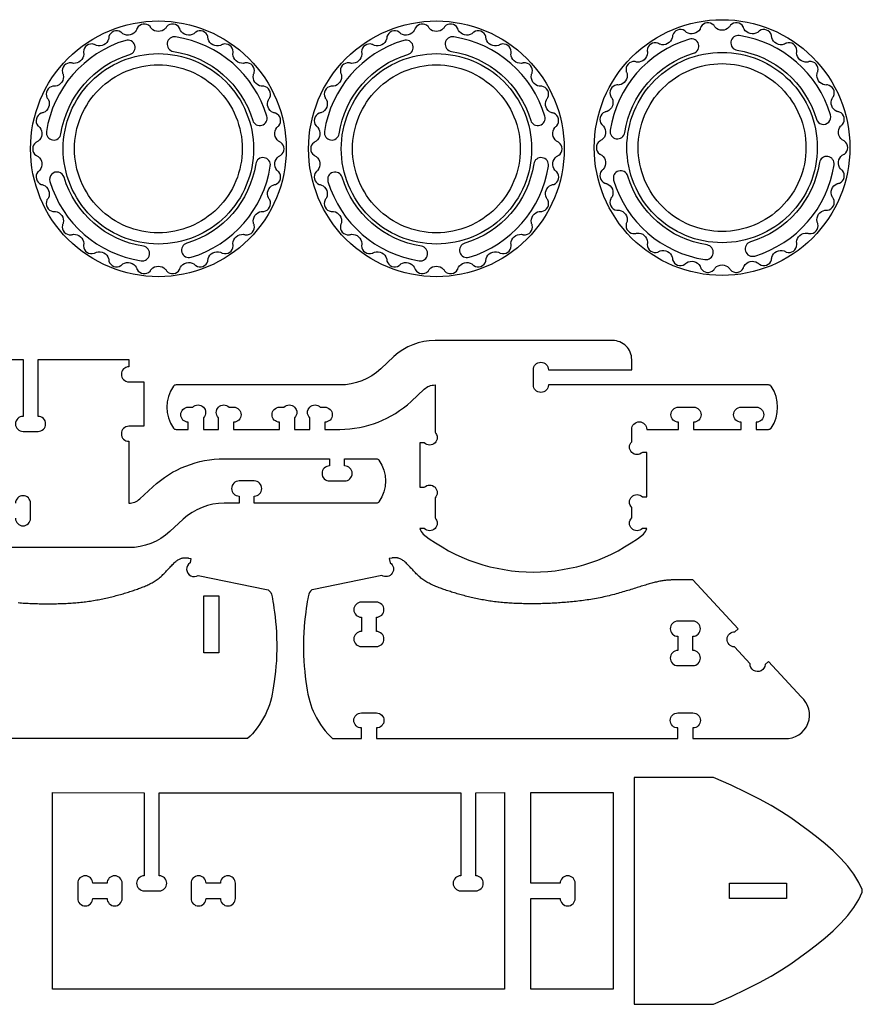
# Model space of a CAD drawing. Extents: x 824.8 to 835.8, y 6.9 to 14.4.
# Tile 2 of 10: x 827 to 830.5, y 6.9 to 10.9. Entities that reach past the tile are written whole.
import ezdxf

# ---------------------------------------------------------------- set-up
doc = ezdxf.new("R2010")
doc.units = 0
for name, color, linetype in [('EXTERNAL_CUT', 1, 'CONTINUOUS'), ('INTERNAL_CUT', 5, 'CONTINUOUS'), ('POCKET_CUT_1_1MM', 3, 'CONTINUOUS')]:
    doc.layers.add(name, color=color, linetype=linetype)

msp = doc.modelspace()

# ---------------------------------------------------------------- linework, layer by layer
at = {"layer": 'EXTERNAL_CUT', "flags": 128}
for points in [[(830.08, 9.9572, -0.203461), (830.0997, 9.9813, -0.203461), (830.1307, 9.9838, -0.0722), (830.1358, 9.9813, 0.068231), (830.1399, 9.9792, 0.239296), (830.1696, 9.9832, 0.239296), (830.1838, 10.0096, 0.068231), (830.1833, 10.0141, -0.0722), (830.1828, 10.0197, -0.203461), (830.1961, 10.0478, -0.203461), (830.2256, 10.0577, -0.0722), (830.2312, 10.0565, 0.068231), (830.2356, 10.0554, 0.239296), (830.2634, 10.0664, 0.239296), (830.271, 10.0954, 0.068231), (830.2695, 10.0997, -0.0722), (830.2675, 10.105, -0.203461), (830.2738, 10.1355, -0.203461), (830.3001, 10.1521, -0.0722), (830.3058, 10.1523, 0.068231), (830.3103, 10.1523, 0.239296), (830.3347, 10.1697, 0.239296), (830.3351, 10.1996, 0.068231), (830.3326, 10.2034, -0.0722), (830.3294, 10.2081, -0.203461), (830.3282, 10.2392, -0.203461), (830.3497, 10.2617, -0.0722), (830.3553, 10.2631, 0.068231), (830.3596, 10.2643, 0.239296), (830.3792, 10.287, 0.239296), (830.3724, 10.3161, 0.068231), (830.3691, 10.3192, -0.0722), (830.3649, 10.323, -0.203461), (830.3563, 10.3529, -0.203461), (830.3718, 10.3799, -0.0722), (830.3768, 10.3826, 0.068231), (830.3807, 10.3848, 0.239296), (830.3943, 10.4115, 0.239296), (830.3807, 10.4382, 0.068231), (830.3768, 10.4404, -0.0722), (830.3718, 10.4431, -0.203461), (830.3563, 10.4701, -0.203461), (830.3649, 10.4999, -0.0722), (830.3691, 10.5038, 0.068231), (830.3724, 10.5068, 0.239296), (830.3792, 10.536, 0.239296), (830.3596, 10.5587, 0.068231), (830.3553, 10.5598, -0.0722), (830.3497, 10.5613, -0.203461), (830.3282, 10.5838, -0.203461), (830.3294, 10.6148, -0.0722), (830.3326, 10.6196, 0.068231), (830.3351, 10.6234, 0.239296), (830.3347, 10.6533, 0.239296), (830.3103, 10.6707, 0.068231), (830.3058, 10.6707, -0.0722), (830.3001, 10.6708, -0.203461), (830.2738, 10.6875, -0.203461), (830.2675, 10.7179, -0.0722), (830.2695, 10.7233, 0.068231), (830.271, 10.7276, 0.239296), (830.2634, 10.7566, 0.239296), (830.2356, 10.7676, 0.068231), (830.2312, 10.7665, -0.0722), (830.2256, 10.7653, -0.203461), (830.1961, 10.7752, -0.203461), (830.1828, 10.8032, -0.0722), (830.1833, 10.8089, 0.068231), (830.1838, 10.8134, 0.239296), (830.1696, 10.8397, 0.239296), (830.1399, 10.8437, 0.068231), (830.1358, 10.8417, -0.0722), (830.1307, 10.8391, -0.203461), (830.0997, 10.8417, -0.203461), (830.08, 10.8658, -0.0722), (830.0792, 10.8714, 0.068231), (830.0786, 10.8759, 0.239296), (830.0585, 10.898, 0.239296), (830.0287, 10.8948, 0.068231), (830.0253, 10.8919, -0.0722), (830.0209, 10.8882, -0.203461), (829.9902, 10.8832, -0.203461), (829.9653, 10.9019, -0.0722), (829.9632, 10.9072, 0.068231), (829.9616, 10.9114, 0.239296), (829.9367, 10.9281, 0.239296), (829.9085, 10.9178, 0.068231), (829.9059, 10.9141, -0.0722), (829.9026, 10.9095, -0.203461), (829.874, 10.8973, -0.203461), (829.8453, 10.9095, -0.0722), (829.842, 10.9141, 0.068231), (829.8394, 10.9178, 0.239296), (829.8112, 10.9281, 0.239296), (829.7863, 10.9114, 0.068231), (829.7847, 10.9072, -0.0722), (829.7826, 10.9019, -0.203461), (829.7577, 10.8832, -0.203461), (829.727, 10.8882, -0.0722), (829.7226, 10.8919, 0.068231), (829.7192, 10.8948, 0.239296), (829.6894, 10.898, 0.239296), (829.6693, 10.8759, 0.068231), (829.6687, 10.8714, -0.0722), (829.6679, 10.8658, -0.203461), (829.6482, 10.8417, -0.203461), (829.6172, 10.8391, -0.0722), (829.6121, 10.8417, 0.068231), (829.6081, 10.8437, 0.239296), (829.5784, 10.8397, 0.239296), (829.5641, 10.8134, 0.068231), (829.5646, 10.8089, -0.0722), (829.5651, 10.8032, -0.203461), (829.5518, 10.7752, -0.203461), (829.5223, 10.7653, -0.0722), (829.5167, 10.7665, 0.068231), (829.5123, 10.7676, 0.239296), (829.4845, 10.7566, 0.239296), (829.4769, 10.7276, 0.068231), (829.4784, 10.7233, -0.0722), (829.4804, 10.7179, -0.203461), (829.4741, 10.6875, -0.203461), (829.4478, 10.6708, -0.0722), (829.4421, 10.6707, 0.068231), (829.4376, 10.6707, 0.239296), (829.4132, 10.6533, 0.239296), (829.4128, 10.6234, 0.068231), (829.4153, 10.6196, -0.0722), (829.4185, 10.6148, -0.203461), (829.4197, 10.5838, -0.203461), (829.3982, 10.5613, -0.0722), (829.3927, 10.5598, 0.068231), (829.3883, 10.5587, 0.239296), (829.3687, 10.536, 0.239296), (829.3755, 10.5068, 0.068231), (829.3788, 10.5038, -0.0722), (829.383, 10.4999, -0.203461), (829.3916, 10.4701, -0.203461), (829.3761, 10.4431, -0.0722), (829.3711, 10.4404, 0.068231), (829.3672, 10.4382, 0.239296), (829.3536, 10.4115, 0.239296), (829.3672, 10.3848, 0.068231), (829.3711, 10.3826, -0.0722), (829.3761, 10.3799, -0.203461), (829.3916, 10.3529, -0.203461), (829.383, 10.323, -0.0722), (829.3788, 10.3192, 0.068231), (829.3755, 10.3161, 0.239296), (829.3687, 10.287, 0.239296), (829.3883, 10.2643, 0.068231), (829.3927, 10.2631, -0.0722), (829.3982, 10.2617, -0.203461), (829.4197, 10.2392, -0.203461), (829.4185, 10.2081, -0.0722), (829.4153, 10.2034, 0.068231), (829.4128, 10.1996, 0.239296), (829.4132, 10.1697, 0.239296), (829.4376, 10.1523, 0.068231), (829.4421, 10.1523, -0.0722), (829.4478, 10.1521, -0.203461), (829.4741, 10.1355, -0.203461), (829.4804, 10.105, -0.0722), (829.4784, 10.0997, 0.068231), (829.4769, 10.0954, 0.239296), (829.4845, 10.0664, 0.239296), (829.5123, 10.0554, 0.068231), (829.5167, 10.0565, -0.0722), (829.5223, 10.0577, -0.203461), (829.5518, 10.0478, -0.203461), (829.5651, 10.0197, -0.0722), (829.5646, 10.0141, 0.068231), (829.5641, 10.0096, 0.239296), (829.5784, 9.9832, 0.239296), (829.6081, 9.9792, 0.068231), (829.6121, 9.9813, -0.0722), (829.6172, 9.9838, -0.203461), (829.6482, 9.9813, -0.203461), (829.6679, 9.9572, -0.0722), (829.6687, 9.9516, 0.068231), (829.6693, 9.9471, 0.239296), (829.6894, 9.9249, 0.239296), (829.7192, 9.9282, 0.068231), (829.7226, 9.9311, -0.0722), (829.727, 9.9348, -0.203461), (829.7577, 9.9398, -0.203461), (829.7826, 9.9211, -0.0722), (829.7847, 9.9158, 0.068231), (829.7863, 9.9116, 0.239296), (829.8112, 9.8949, 0.239296), (829.8394, 9.9052, 0.068231), (829.842, 9.9089, -0.0722), (829.8453, 9.9135, -0.203461), (829.874, 9.9256, -0.203461), (829.9026, 9.9135, -0.0722), (829.9059, 9.9089, 0.068231), (829.9085, 9.9052, 0.239296), (829.9367, 9.8949, 0.239296), (829.9616, 9.9116, 0.068231), (829.9632, 9.9158, -0.0722), (829.9653, 9.9211, -0.203461), (829.9902, 9.9398, -0.203461), (830.0209, 9.9348, -0.0722), (830.0253, 9.9311, 0.068231), (830.0287, 9.9282, 0.239296), (830.0585, 9.9249, 0.239296), (830.0786, 9.9471, 0.068231), (830.0792, 9.9516, -0.0722), (830.08, 9.9572)], [(827.746, 9.9521, -0.203461), (827.7657, 9.9761, -0.203461), (827.7966, 9.9787, -0.0722), (827.8017, 9.9761, 0.068231), (827.8058, 9.9741, 0.239296), (827.8355, 9.9781, 0.239296), (827.8497, 10.0044, 0.068231), (827.8493, 10.0089, -0.0722), (827.8487, 10.0146, -0.203461), (827.862, 10.0426, -0.203461), (827.8915, 10.0525, -0.0722), (827.8971, 10.0513, 0.068231), (827.9015, 10.0502, 0.239296), (827.9294, 10.0613, 0.239296), (827.9369, 10.0902, 0.068231), (827.9354, 10.0945, -0.0722), (827.9335, 10.0999, -0.203461), (827.9397, 10.1303, -0.203461), (827.966, 10.147, -0.0722), (827.9717, 10.1471, 0.068231), (827.9762, 10.1471, 0.239296), (828.0006, 10.1645, 0.239296), (828.001, 10.1945, 0.068231), (827.9985, 10.1982, -0.0722), (827.9954, 10.203, -0.203461), (827.9941, 10.234, -0.203461), (828.0157, 10.2565, -0.0722), (828.0212, 10.258, 0.068231), (828.0255, 10.2591, 0.239296), (828.0451, 10.2818, 0.239296), (828.0383, 10.311, 0.068231), (828.035, 10.314, -0.0722), (828.0308, 10.3179, -0.203461), (828.0222, 10.3478, -0.203461), (828.0377, 10.3747, -0.0722), (828.0427, 10.3775, 0.068231), (828.0467, 10.3796, 0.239296), (828.0602, 10.4063, 0.239296), (828.0467, 10.433, 0.068231), (828.0427, 10.4352, -0.0722), (828.0377, 10.4379, -0.203461), (828.0222, 10.4649, -0.203461), (828.0308, 10.4948, -0.0722), (828.035, 10.4986, 0.068231), (828.0383, 10.5017, 0.239296), (828.0451, 10.5308, 0.239296), (828.0255, 10.5535, 0.068231), (828.0212, 10.5547, -0.0722), (828.0157, 10.5561, -0.203461), (827.9941, 10.5786, -0.203461), (827.9954, 10.6097, -0.0722), (827.9985, 10.6144, 0.068231), (828.001, 10.6182, 0.239296), (828.0006, 10.6481, 0.239296), (827.9762, 10.6655, 0.068231), (827.9717, 10.6655, -0.0722), (827.966, 10.6657, -0.203461), (827.9397, 10.6823, -0.203461), (827.9335, 10.7128, -0.0722), (827.9354, 10.7181, 0.068231), (827.9369, 10.7224, 0.239296), (827.9294, 10.7514, 0.239296), (827.9015, 10.7624, 0.068231), (827.8971, 10.7614, -0.0722), (827.8915, 10.7601, -0.203461), (827.862, 10.77, -0.203461), (827.8487, 10.7981, -0.0722), (827.8493, 10.8037, 0.068231), (827.8497, 10.8082, 0.239296), (827.8355, 10.8346, 0.239296), (827.8058, 10.8386, 0.068231), (827.8017, 10.8365, -0.0722), (827.7966, 10.834, -0.203461), (827.7657, 10.8365, -0.203461), (827.746, 10.8606, -0.0722), (827.7452, 10.8662, 0.068231), (827.7446, 10.8707, 0.239296), (827.7244, 10.8929, 0.239296), (827.6946, 10.8896, 0.068231), (827.6912, 10.8867, -0.0722), (827.6868, 10.883, -0.203461), (827.6561, 10.8781, -0.203461), (827.6313, 10.8967, -0.0722), (827.6291, 10.902, 0.068231), (827.6275, 10.9062, 0.239296), (827.6026, 10.9229, 0.239296), (827.5744, 10.9126, 0.068231), (827.5718, 10.9089, -0.0722), (827.5685, 10.9043, -0.203461), (827.5399, 10.8922, -0.203461), (827.5112, 10.9043, -0.0722), (827.5079, 10.9089, 0.068231), (827.5053, 10.9126, 0.239296), (827.4771, 10.9229, 0.239296), (827.4523, 10.9062, 0.068231), (827.4506, 10.902, -0.0722), (827.4485, 10.8967, -0.203461), (827.4236, 10.8781, -0.203461), (827.3929, 10.883, -0.0722), (827.3886, 10.8867, 0.068231), (827.3851, 10.8896, 0.239296), (827.3553, 10.8929, 0.239296), (827.3352, 10.8707, 0.068231), (827.3346, 10.8662, -0.0722), (827.3338, 10.8606, -0.203461), (827.3141, 10.8365, -0.203461), (827.2831, 10.834, -0.0722), (827.278, 10.8365, 0.068231), (827.274, 10.8386, 0.239296), (827.2443, 10.8346, 0.239296), (827.23, 10.8082, 0.068231), (827.2305, 10.8037, -0.0722), (827.2311, 10.7981, -0.203461), (827.2177, 10.77, -0.203461), (827.1882, 10.7601, -0.0722), (827.1826, 10.7614, 0.068231), (827.1782, 10.7624, 0.239296), (827.1504, 10.7514, 0.239296), (827.1428, 10.7224, 0.068231), (827.1444, 10.7181, -0.0722), (827.1463, 10.7128, -0.203461), (827.14, 10.6823, -0.203461), (827.1138, 10.6657, -0.0722), (827.1081, 10.6655, 0.068231), (827.1035, 10.6655, 0.239296), (827.0791, 10.6481, 0.239296), (827.0787, 10.6182, 0.068231), (827.0812, 10.6144, -0.0722), (827.0844, 10.6097, -0.203461), (827.0856, 10.5786, -0.203461), (827.0641, 10.5561, -0.0722), (827.0586, 10.5547, 0.068231), (827.0542, 10.5535, 0.239296), (827.0346, 10.5308, 0.239296), (827.0414, 10.5017, 0.068231), (827.0448, 10.4986, -0.0722), (827.0489, 10.4948, -0.203461), (827.0576, 10.4649, -0.203461), (827.042, 10.4379, -0.0722), (827.037, 10.4352, 0.068231), (827.0331, 10.433, 0.239296), (827.0195, 10.4063, 0.239296), (827.0331, 10.3796, 0.068231), (827.037, 10.3775, -0.0722), (827.042, 10.3747, -0.203461), (827.0576, 10.3478, -0.203461), (827.0489, 10.3179, -0.0722), (827.0448, 10.314, 0.068231), (827.0414, 10.311, 0.239296), (827.0346, 10.2818, 0.239296), (827.0542, 10.2591, 0.068231), (827.0586, 10.258, -0.0722), (827.0641, 10.2565, -0.203461), (827.0856, 10.234, -0.203461), (827.0844, 10.203, -0.0722), (827.0812, 10.1982, 0.068231), (827.0787, 10.1945, 0.239296), (827.0791, 10.1645, 0.239296), (827.1035, 10.1471, 0.068231), (827.1081, 10.1471, -0.0722), (827.1138, 10.147, -0.203461), (827.14, 10.1303, -0.203461), (827.1463, 10.0999, -0.0722), (827.1444, 10.0945, 0.068231), (827.1428, 10.0902, 0.239296), (827.1504, 10.0613, 0.239296), (827.1782, 10.0502, 0.068231), (827.1826, 10.0513, -0.0722), (827.1882, 10.0525, -0.203461), (827.2177, 10.0426, -0.203461), (827.2311, 10.0146, -0.0722), (827.2305, 10.0089, 0.068231), (827.23, 10.0044, 0.239296), (827.2443, 9.9781, 0.239296), (827.274, 9.9741, 0.068231), (827.278, 9.9761, -0.0722), (827.2831, 9.9787, -0.203461), (827.3141, 9.9761, -0.203461), (827.3338, 9.9521, -0.0722), (827.3346, 9.9464, 0.068231), (827.3352, 9.9419, 0.239296), (827.3553, 9.9198, 0.239296), (827.3851, 9.923, 0.068231), (827.3886, 9.9259, -0.0722), (827.3929, 9.9296, -0.203461), (827.4236, 9.9346, -0.203461), (827.4485, 9.9159, -0.0722), (827.4506, 9.9106, 0.068231), (827.4523, 9.9064, 0.239296), (827.4771, 9.8898, 0.239296), (827.5053, 9.9, 0.068231), (827.5079, 9.9037, -0.0722), (827.5112, 9.9083, -0.203461), (827.5399, 9.9205, -0.203461), (827.5685, 9.9083, -0.0722), (827.5718, 9.9037, 0.068231), (827.5744, 9.9, 0.239296), (827.6026, 9.8898, 0.239296), (827.6275, 9.9064, 0.068231), (827.6291, 9.9106, -0.0722), (827.6313, 9.9159, -0.203461), (827.6561, 9.9346, -0.203461), (827.6868, 9.9296, -0.0722), (827.6912, 9.9259, 0.068231), (827.6946, 9.923, 0.239296), (827.7244, 9.9198, 0.239296), (827.7446, 9.9419, 0.068231), (827.7452, 9.9464, -0.0722), (827.746, 9.9521)], [(828.8972, 9.9521, -0.203461), (828.9169, 9.9761, -0.203461), (828.9479, 9.9787, -0.0722), (828.953, 9.9761, 0.068231), (828.957, 9.9741, 0.239296), (828.9867, 9.9781, 0.239296), (829.001, 10.0044, 0.068231), (829.0005, 10.0089, -0.0722), (828.9999, 10.0146, -0.203461), (829.0133, 10.0426, -0.203461), (829.0428, 10.0525, -0.0722), (829.0483, 10.0513, 0.068231), (829.0527, 10.0502, 0.239296), (829.0806, 10.0613, 0.239296), (829.0882, 10.0902, 0.068231), (829.0866, 10.0945, -0.0722), (829.0847, 10.0999, -0.203461), (829.091, 10.1303, -0.203461), (829.1172, 10.147, -0.0722), (829.1229, 10.1471, 0.068231), (829.1274, 10.1471, 0.239296), (829.1519, 10.1645, 0.239296), (829.1523, 10.1945, 0.068231), (829.1498, 10.1982, -0.0722), (829.1466, 10.203, -0.203461), (829.1454, 10.234, -0.203461), (829.1669, 10.2565, -0.0722), (829.1724, 10.258, 0.068231), (829.1768, 10.2591, 0.239296), (829.1964, 10.2818, 0.239296), (829.1896, 10.311, 0.068231), (829.1862, 10.314, -0.0722), (829.182, 10.3179, -0.203461), (829.1734, 10.3478, -0.203461), (829.1889, 10.3747, -0.0722), (829.1939, 10.3775, 0.068231), (829.1979, 10.3796, 0.239296), (829.2115, 10.4063, 0.239296), (829.1979, 10.433, 0.068231), (829.1939, 10.4352, -0.0722), (829.1889, 10.4379, -0.203461), (829.1734, 10.4649, -0.203461), (829.182, 10.4948, -0.0722), (829.1862, 10.4986, 0.068231), (829.1896, 10.5017, 0.239296), (829.1964, 10.5308, 0.239296), (829.1768, 10.5535, 0.068231), (829.1724, 10.5547, -0.0722), (829.1669, 10.5561, -0.203461), (829.1454, 10.5786, -0.203461), (829.1466, 10.6097, -0.0722), (829.1498, 10.6144, 0.068231), (829.1523, 10.6182, 0.239296), (829.1519, 10.6481, 0.239296), (829.1274, 10.6655, 0.068231), (829.1229, 10.6655, -0.0722), (829.1172, 10.6657, -0.203461), (829.091, 10.6823, -0.203461), (829.0847, 10.7128, -0.0722), (829.0866, 10.7181, 0.068231), (829.0882, 10.7224, 0.239296), (829.0806, 10.7514, 0.239296), (829.0527, 10.7624, 0.068231), (829.0483, 10.7614, -0.0722), (829.0428, 10.7601, -0.203461), (829.0133, 10.77, -0.203461), (828.9999, 10.7981, -0.0722), (829.0005, 10.8037, 0.068231), (829.001, 10.8082, 0.239296), (828.9867, 10.8346, 0.239296), (828.957, 10.8386, 0.068231), (828.953, 10.8365, -0.0722), (828.9479, 10.834, -0.203461), (828.9169, 10.8365, -0.203461), (828.8972, 10.8606, -0.0722), (828.8964, 10.8662, 0.068231), (828.8958, 10.8707, 0.239296), (828.8756, 10.8929, 0.239296), (828.8458, 10.8896, 0.068231), (828.8424, 10.8867, -0.0722), (828.8381, 10.883, -0.203461), (828.8074, 10.8781, -0.203461), (828.7825, 10.8967, -0.0722), (828.7804, 10.902, 0.068231), (828.7787, 10.9062, 0.239296), (828.7538, 10.9229, 0.239296), (828.7257, 10.9126, 0.068231), (828.7231, 10.9089, -0.0722), (828.7197, 10.9043, -0.203461), (828.6911, 10.8922, -0.203461), (828.6625, 10.9043, -0.0722), (828.6592, 10.9089, 0.068231), (828.6566, 10.9126, 0.239296), (828.6284, 10.9229, 0.239296), (828.6035, 10.9062, 0.068231), (828.6019, 10.902, -0.0722), (828.5997, 10.8967, -0.203461), (828.5748, 10.8781, -0.203461), (828.5441, 10.883, -0.0722), (828.5398, 10.8867, 0.068231), (828.5364, 10.8896, 0.239296), (828.5066, 10.8929, 0.239296), (828.4864, 10.8707, 0.068231), (828.4858, 10.8662, -0.0722), (828.485, 10.8606, -0.203461), (828.4653, 10.8365, -0.203461), (828.4343, 10.834, -0.0722), (828.4292, 10.8365, 0.068231), (828.4252, 10.8386, 0.239296), (828.3955, 10.8346, 0.239296), (828.3812, 10.8082, 0.068231), (828.3817, 10.8037, -0.0722), (828.3823, 10.7981, -0.203461), (828.3689, 10.77, -0.203461), (828.3395, 10.7601, -0.0722), (828.3339, 10.7614, 0.068231), (828.3295, 10.7624, 0.239296), (828.3016, 10.7514, 0.239296), (828.2941, 10.7224, 0.068231), (828.2956, 10.7181, -0.0722), (828.2975, 10.7128, -0.203461), (828.2913, 10.6823, -0.203461), (828.265, 10.6657, -0.0722), (828.2593, 10.6655, 0.068231), (828.2548, 10.6655, 0.239296), (828.2304, 10.6481, 0.239296), (828.23, 10.6182, 0.068231), (828.2325, 10.6144, -0.0722), (828.2356, 10.6097, -0.203461), (828.2368, 10.5786, -0.203461), (828.2153, 10.5561, -0.0722), (828.2098, 10.5547, 0.068231), (828.2054, 10.5535, 0.239296), (828.1859, 10.5308, 0.239296), (828.1927, 10.5017, 0.068231), (828.196, 10.4986, -0.0722), (828.2002, 10.4948, -0.203461), (828.2088, 10.4649, -0.203461), (828.1933, 10.4379, -0.0722), (828.1883, 10.4352, 0.068231), (828.1843, 10.433, 0.239296), (828.1708, 10.4063, 0.239296), (828.1843, 10.3796, 0.068231), (828.1883, 10.3775, -0.0722), (828.1933, 10.3747, -0.203461), (828.2088, 10.3478, -0.203461), (828.2002, 10.3179, -0.0722), (828.196, 10.314, 0.068231), (828.1927, 10.311, 0.239296), (828.1859, 10.2818, 0.239296), (828.2054, 10.2591, 0.068231), (828.2098, 10.258, -0.0722), (828.2153, 10.2565, -0.203461), (828.2368, 10.234, -0.203461), (828.2356, 10.203, -0.0722), (828.2325, 10.1982, 0.068231), (828.23, 10.1945, 0.239296), (828.2304, 10.1645, 0.239296), (828.2548, 10.1471, 0.068231), (828.2593, 10.1471, -0.0722), (828.265, 10.147, -0.203461), (828.2913, 10.1303, -0.203461), (828.2975, 10.0999, -0.0722), (828.2956, 10.0945, 0.068231), (828.2941, 10.0902, 0.239296), (828.3016, 10.0613, 0.239296), (828.3295, 10.0502, 0.068231), (828.3339, 10.0513, -0.0722), (828.3395, 10.0525, -0.203461), (828.3689, 10.0426, -0.203461), (828.3823, 10.0146, -0.0722), (828.3817, 10.0089, 0.068231), (828.3812, 10.0044, 0.239296), (828.3955, 9.9781, 0.239296), (828.4252, 9.9741, 0.068231), (828.4292, 9.9761, -0.0722), (828.4343, 9.9787, -0.203461), (828.4653, 9.9761, -0.203461), (828.485, 9.9521, -0.0722), (828.4858, 9.9464, 0.068231), (828.4864, 9.9419, 0.239296), (828.5066, 9.9198, 0.239296), (828.5364, 9.923, 0.068231), (828.5398, 9.9259, -0.0722), (828.5441, 9.9296, -0.203461), (828.5748, 9.9346, -0.203461), (828.5997, 9.9159, -0.0722), (828.6019, 9.9106, 0.068231), (828.6035, 9.9064, 0.239296), (828.6284, 9.8898, 0.239296), (828.6566, 9.9, 0.068231), (828.6592, 9.9037, -0.0722), (828.6625, 9.9083, -0.203461), (828.6911, 9.9205, -0.203461), (828.7197, 9.9083, -0.0722), (828.7231, 9.9037, 0.068231), (828.7257, 9.9, 0.239296), (828.7538, 9.8898, 0.239296), (828.7787, 9.9064, 0.068231), (828.7804, 9.9106, -0.0722), (828.7825, 9.9159, -0.203461), (828.8074, 9.9346, -0.203461), (828.8381, 9.9296, -0.0722), (828.8424, 9.9259, 0.068231), (828.8458, 9.923, 0.239296), (828.8756, 9.9198, 0.239296), (828.8958, 9.9419, 0.068231), (828.8964, 9.9464, -0.0722), (828.8972, 9.9521)], [(827.6129, 9.245), (827.6639, 9.245), (827.6639, 9.2745, -0.414214), (827.6327, 9.3057, -0.414214), (827.6639, 9.3369), (827.6822, 9.3369, -1), (827.7263, 9.2928), (827.7263, 9.245), (827.7887, 9.245), (827.7887, 9.2928, -1), (827.8328, 9.3369), (827.8511, 9.3369, -0.414214), (827.8823, 9.3057, -0.414214), (827.8511, 9.2745), (827.8511, 9.245), (828.0416, 9.245), (828.0416, 9.2745, -0.414214), (828.0104, 9.3057, -0.414214), (828.0416, 9.3369), (828.0598, 9.3369, -1), (828.104, 9.2928), (828.104, 9.245), (828.1664, 9.245), (828.1664, 9.2928, -1), (828.2105, 9.3369), (828.2288, 9.3369, -0.414214), (828.26, 9.3057, -0.414214), (828.2288, 9.2745), (828.2288, 9.245), (828.2912, 9.245, 0.189282), (828.5861, 9.3608), (828.6406, 9.4113, -0.189282), (828.6853, 9.4289), (828.6853, 9.2332, -0.414214), (828.6853, 9.1891, -0.414214), (828.6411, 9.1891), (828.6229, 9.1891), (828.6229, 9.0052), (828.6411, 9.0052, -0.414214), (828.6853, 9.0052, -0.414214), (828.6853, 8.9611), (828.6853, 8.8786, -0.414214), (828.6853, 8.8344, -0.414214), (828.6411, 8.8344), (828.6229, 8.8344, 0.091342), (828.6363, 8.8114, 0.344017), (829.5487, 8.8114, 0.091342), (829.5622, 8.8344), (829.5439, 8.8344, -0.414214), (829.4998, 8.8344, -0.414214), (829.4998, 8.8786), (829.4998, 8.9217, -0.414214), (829.4998, 8.9658, -0.414214), (829.5439, 8.9658), (829.5622, 8.9658), (829.5622, 9.1497), (829.5439, 9.1497, -0.414214), (829.4998, 9.1497, -0.414214), (829.4998, 9.1938), (829.4998, 9.245, -1), (829.5622, 9.245), (829.6935, 9.245), (829.6935, 9.2745, -0.414214), (829.6623, 9.3057, -0.414214), (829.6935, 9.3369), (829.7559, 9.3369, -0.414214), (829.7871, 9.3057, -0.414214), (829.7559, 9.2745), (829.7559, 9.245), (829.953, 9.245), (829.953, 9.2745, -0.414214), (829.9218, 9.3057, -0.414214), (829.953, 9.3369), (830.0154, 9.3369, -0.414214), (830.0466, 9.3057, -0.414214), (830.0154, 9.2745), (830.0154, 9.245), (830.0664, 9.245, 0.246483), (830.0772, 9.2506, 0.311601), (830.0772, 9.4232, 0.246483), (830.0664, 9.4289), (829.1549, 9.4289, -1), (829.0925, 9.4289), (829.0925, 9.4913, -1), (829.1549, 9.4913), (829.4998, 9.4913), (829.4998, 9.534, 0.414214), (829.4209, 9.6128), (828.6853, 9.6128, 0.189282), (828.5154, 9.5461), (828.461, 9.4955, -0.189282), (828.2912, 9.4289), (827.6129, 9.4289, 0.246483), (827.6021, 9.4232, 0.311601), (827.6021, 9.2506, 0.246483), (827.6129, 9.245)], [(826.6034, 9.5338), (826.9794, 9.5338), (826.9794, 9.2989, 0.414214), (826.9482, 9.2677, 0.414214), (826.9794, 9.2365), (827.0418, 9.2365, 0.414214), (827.073, 9.2677, 0.414214), (827.0418, 9.2989), (827.0418, 9.5338), (827.4179, 9.5338), (827.4179, 9.5042, 1), (827.4179, 9.4418), (827.4803, 9.4418), (827.4803, 9.2579), (827.4179, 9.2579, 1), (827.4179, 9.1955), (827.4179, 8.9393, 0.189282), (827.4626, 8.9569), (827.517, 9.0074, -0.189282), (827.812, 9.1232), (828.2488, 9.1232), (828.2488, 9.0937, 0.414214), (828.2176, 9.0625, 0.414214), (828.2488, 9.0313), (828.3112, 9.0313, 0.414214), (828.3424, 9.0625, 0.414214), (828.3112, 9.0937), (828.3112, 9.1232), (828.4425, 9.1232, -0.246483), (828.4534, 9.1176, -0.311601), (828.4534, 8.945, -0.246483), (828.4425, 8.9393), (827.9368, 8.9393), (827.9368, 8.9689, 0.414214), (827.968, 9.0001, 0.414214), (827.9368, 9.0313), (827.8744, 9.0313, 0.414214), (827.8432, 9.0001, 0.414214), (827.8744, 8.9689), (827.8744, 8.9393), (827.812, 8.9393, 0.189282), (827.6422, 8.8726), (827.5877, 8.8221, -0.189282), (827.4179, 8.7554), (826.6822, 8.7554, -0.414214)], [(826.9482, 8.8769, 0.414214), (826.9794, 8.8457, 0.414214), (827.0106, 8.8769), (827.0106, 8.9393, 0.414214), (826.9794, 8.9705, 0.414214), (826.9482, 8.9393)], [(826.9596, 8.5276), (826.9666, 8.5271), (826.9735, 8.5267), (826.9804, 8.5262), (826.9871, 8.5258), (826.9939, 8.5254), (827.0005, 8.5251), (827.0072, 8.5248), (827.0138, 8.5245), (827.0203, 8.5242), (827.0269, 8.524), (827.0334, 8.5238), (827.0399, 8.5236), (827.0464, 8.5234), (827.0528, 8.5233), (827.0593, 8.5232), (827.0658, 8.5231), (827.0723, 8.5231), (827.0788, 8.523), (827.0854, 8.523), (827.0919, 8.523), (827.0985, 8.5231), (827.1051, 8.5231), (827.1117, 8.5232), (827.1184, 8.5233), (827.1251, 8.5235), (827.1317, 8.5236), (827.1384, 8.5239), (827.1451, 8.5241), (827.1518, 8.5244), (827.1586, 8.5247), (827.1653, 8.525), (827.172, 8.5254), (827.1787, 8.5258), (827.1854, 8.5263), (827.1921, 8.5268), (827.1988, 8.5273), (827.2055, 8.5279), (827.2122, 8.5286), (827.2189, 8.5293), (827.2255, 8.53), (827.2322, 8.5308), (827.2388, 8.5316), (827.2454, 8.5325), (827.2519, 8.5334), (827.2585, 8.5344), (827.265, 8.5354), (827.2715, 8.5365), (827.278, 8.5376), (827.2844, 8.5387), (827.2908, 8.5399), (827.2972, 8.5411), (827.3035, 8.5423), (827.3098, 8.5436), (827.3161, 8.5449), (827.3224, 8.5463), (827.3286, 8.5477), (827.3347, 8.5491), (827.3408, 8.5505), (827.3469, 8.552), (827.3529, 8.5535), (827.3589, 8.555), (827.3649, 8.5566), (827.3708, 8.5581), (827.3766, 8.5597), (827.3824, 8.5614), (827.3881, 8.563), (827.3938, 8.5647), (827.3995, 8.5663), (827.4051, 8.568), (827.4106, 8.5698), (827.4161, 8.5715), (827.4216, 8.5732), (827.4269, 8.575), (827.4323, 8.5768), (827.4375, 8.5785), (827.4428, 8.5803), (827.4479, 8.5821), (827.453, 8.5839), (827.4581, 8.5857), (827.463, 8.5876), (827.4679, 8.5894), (827.4728, 8.5912), (827.4776, 8.5931), (827.4823, 8.595), (827.487, 8.597), (827.4917, 8.599), (827.4962, 8.6011), (827.5008, 8.6032), (827.5052, 8.6054), (827.5097, 8.6077), (827.514, 8.61), (827.5183, 8.6125), (827.5226, 8.615), (827.5268, 8.6177), (827.531, 8.6205), (827.5351, 8.6234), (827.5392, 8.6264), (827.5432, 8.6296), (827.5472, 8.6329), (827.5512, 8.6364), (827.5551, 8.64), (827.5589, 8.6437), (827.5627, 8.6474), (827.5665, 8.6513), (827.5702, 8.6552), (827.5739, 8.6591), (827.5776, 8.6631), (827.5812, 8.667), (827.5847, 8.6708), (827.5882, 8.6747), (827.5917, 8.6784), (827.5951, 8.682), (827.5985, 8.6855), (827.6019, 8.6889), (827.6052, 8.6921), (827.6084, 8.6951), (827.6117, 8.6979), (827.6148, 8.7005), (827.618, 8.7028), (827.621, 8.7049), (827.6241, 8.7067), (827.6271, 8.7082), (827.63, 8.7095), (827.6329, 8.7107), (827.6357, 8.7116), (827.6384, 8.7123), (827.6411, 8.7129), (827.6437, 8.7133), (827.6462, 8.7136), (827.6486, 8.7138), (827.6509, 8.7138), (827.6531, 8.7138), (827.6553, 8.7137), (827.6573, 8.7135), (827.6592, 8.7133), (827.661, 8.713), (827.6626, 8.7127), (827.6642, 8.7124), (827.6745, 8.7104), (827.6709, 8.6925, 1), (827.7052, 8.6404), (827.9875, 8.5826, -0.289985), (828.0077, 8.5631), (828.0107, 8.5511), (828.0124, 8.5428), (828.0142, 8.5326), (828.0162, 8.5202), (828.0184, 8.5053), (828.0206, 8.4883), (828.0229, 8.4693), (828.0251, 8.4488), (828.027, 8.427), (828.0286, 8.4043), (828.0297, 8.3809), (828.0303, 8.3573), (828.0302, 8.3336), (828.0296, 8.3101), (828.0284, 8.287), (828.0268, 8.2644), (828.0248, 8.2425), (828.0224, 8.2215), (828.0199, 8.2015), (828.0171, 8.1827), (828.0142, 8.1652), (828.0112, 8.1489), (828.0078, 8.1336), (828.004, 8.119), (827.9997, 8.105), (827.9948, 8.0913), (827.9892, 8.0778), (827.9828, 8.0642), (827.9755, 8.0504), (827.9674, 8.0366), (827.9586, 8.023), (827.9493, 8.0097), (827.9396, 7.9971), (827.9296, 7.9852), (827.9194, 7.9744), (827.9092, 7.9649), (826.4797, 7.9649)], [(828.2613, 7.9649), (828.3803, 7.9649), (828.3803, 8.0089, -0.414214), (828.3491, 8.0401, -0.414214), (828.3803, 8.0713), (828.4427, 8.0713, -1), (828.4427, 8.0089), (828.4427, 7.9649), (829.6907, 7.9649), (829.6907, 8.0089, -0.414214), (829.6595, 8.0401, -0.414214), (829.6907, 8.0713), (829.7531, 8.0713, -0.414214), (829.7843, 8.0401, -0.414214), (829.7531, 8.0089), (829.7531, 7.9649), (830.1335, 7.9649, 0.721217), (830.2009, 8.1381), (830.0655, 8.2844), (830.0521, 8.272, -1), (829.9898, 8.2744), (829.9248, 8.3446, -0.414214), (829.8948, 8.3769, -0.414214), (829.9272, 8.4069), (829.9406, 8.4193), (829.7531, 8.6217), (829.6792, 8.6217), (829.6774, 8.6217), (829.6755, 8.6217), (829.6733, 8.6217), (829.671, 8.6217), (829.6686, 8.6217), (829.6659, 8.6216), (829.6632, 8.6215), (829.6603, 8.6214), (829.6572, 8.6212), (829.6541, 8.621), (829.6507, 8.6208), (829.6473, 8.6205), (829.6437, 8.6202), (829.64, 8.6198), (829.6362, 8.6193), (829.6323, 8.6188), (829.6283, 8.6183), (829.6242, 8.6176), (829.62, 8.6169), (829.6156, 8.6161), (829.6112, 8.6152), (829.6067, 8.6142), (829.6021, 8.6131), (829.5974, 8.612), (829.5927, 8.6108), (829.5878, 8.6095), (829.5828, 8.6082), (829.5778, 8.6067), (829.5726, 8.6053), (829.5673, 8.6037), (829.562, 8.6022), (829.5566, 8.6005), (829.551, 8.5988), (829.5454, 8.5971), (829.5396, 8.5953), (829.5338, 8.5935), (829.5279, 8.5917), (829.5219, 8.5898), (829.5157, 8.5879), (829.5095, 8.5859), (829.5032, 8.584), (829.4968, 8.582), (829.4903, 8.58), (829.4837, 8.578), (829.477, 8.5759), (829.4702, 8.5739), (829.4634, 8.5719), (829.4564, 8.5699), (829.4494, 8.5679), (829.4424, 8.5659), (829.4353, 8.564), (829.4281, 8.562), (829.4208, 8.5601), (829.4135, 8.5582), (829.4061, 8.5564), (829.3987, 8.5546), (829.3913, 8.5529), (829.3838, 8.5512), (829.3762, 8.5495), (829.3687, 8.548), (829.361, 8.5465), (829.3534, 8.545), (829.3457, 8.5436), (829.3381, 8.5423), (829.3304, 8.5411), (829.3227, 8.5399), (829.315, 8.5387), (829.3073, 8.5376), (829.2997, 8.5366), (829.292, 8.5356), (829.2844, 8.5347), (829.2768, 8.5338), (829.2693, 8.5329), (829.2618, 8.5321), (829.2543, 8.5314), (829.2469, 8.5306), (829.2395, 8.53), (829.2322, 8.5293), (829.225, 8.5287), (829.2179, 8.5282), (829.2108, 8.5276), (829.2038, 8.5271), (829.1969, 8.5267), (829.1901, 8.5262), (829.1833, 8.5258), (829.1766, 8.5254), (829.1699, 8.5251), (829.1633, 8.5248), (829.1567, 8.5245), (829.1501, 8.5242), (829.1436, 8.524), (829.1371, 8.5238), (829.1306, 8.5236), (829.1241, 8.5234), (829.1176, 8.5233), (829.1111, 8.5232), (829.1046, 8.5231), (829.0981, 8.5231), (829.0916, 8.523), (829.0851, 8.523), (829.0785, 8.523), (829.0719, 8.5231), (829.0653, 8.5231), (829.0587, 8.5232), (829.0521, 8.5233), (829.0454, 8.5235), (829.0387, 8.5236), (829.032, 8.5239), (829.0253, 8.5241), (829.0186, 8.5244), (829.0119, 8.5247), (829.0052, 8.525), (828.9985, 8.5254), (828.9917, 8.5258), (828.985, 8.5263), (828.9783, 8.5268), (828.9716, 8.5273), (828.9649, 8.5279), (828.9582, 8.5286), (828.9516, 8.5293), (828.9449, 8.53), (828.9383, 8.5308), (828.9317, 8.5316), (828.9251, 8.5325), (828.9185, 8.5334), (828.912, 8.5344), (828.9054, 8.5354), (828.899, 8.5365), (828.8925, 8.5376), (828.886, 8.5387), (828.8796, 8.5399), (828.8733, 8.5411), (828.8669, 8.5423), (828.8606, 8.5436), (828.8543, 8.5449), (828.8481, 8.5463), (828.8419, 8.5477), (828.8357, 8.5491), (828.8296, 8.5505), (828.8235, 8.552), (828.8175, 8.5535), (828.8115, 8.555), (828.8056, 8.5566), (828.7997, 8.5581), (828.7939, 8.5597), (828.7881, 8.5614), (828.7823, 8.563), (828.7766, 8.5647), (828.771, 8.5663), (828.7654, 8.568), (828.7598, 8.5698), (828.7543, 8.5715), (828.7489, 8.5732), (828.7435, 8.575), (828.7382, 8.5768), (828.7329, 8.5785), (828.7277, 8.5803), (828.7225, 8.5821), (828.7174, 8.5839), (828.7124, 8.5857), (828.7074, 8.5876), (828.7025, 8.5894), (828.6976, 8.5912), (828.6928, 8.5931), (828.6881, 8.595), (828.6834, 8.597), (828.6788, 8.599), (828.6742, 8.6011), (828.6697, 8.6032), (828.6652, 8.6054), (828.6608, 8.6077), (828.6564, 8.61), (828.6521, 8.6125), (828.6478, 8.615), (828.6436, 8.6177), (828.6395, 8.6205), (828.6353, 8.6234), (828.6312, 8.6264), (828.6272, 8.6296), (828.6232, 8.6329), (828.6193, 8.6364), (828.6154, 8.64), (828.6115, 8.6437), (828.6077, 8.6474), (828.6039, 8.6513), (828.6002, 8.6552), (828.5965, 8.6591), (828.5929, 8.6631), (828.5893, 8.667), (828.5857, 8.6708), (828.5822, 8.6747), (828.5787, 8.6784), (828.5753, 8.682), (828.5719, 8.6855), (828.5686, 8.6889), (828.5653, 8.6921), (828.562, 8.6951), (828.5588, 8.6979), (828.5556, 8.7005), (828.5525, 8.7028), (828.5494, 8.7049), (828.5464, 8.7067), (828.5434, 8.7082), (828.5404, 8.7095), (828.5376, 8.7107), (828.5348, 8.7116), (828.532, 8.7123), (828.5294, 8.7129), (828.5268, 8.7133), (828.5243, 8.7136), (828.5219, 8.7138), (828.5195, 8.7138), (828.5173, 8.7138), (828.5152, 8.7137), (828.5132, 8.7135), (828.5113, 8.7133), (828.5095, 8.713), (828.5078, 8.7127), (828.5063, 8.7124), (828.4959, 8.7104), (828.4996, 8.6925, -1), (828.4652, 8.6404), (828.183, 8.5826, 0.289985), (828.1627, 8.5631), (828.1598, 8.5511), (828.1581, 8.5428), (828.1563, 8.5326), (828.1543, 8.5202), (828.1521, 8.5053), (828.1498, 8.4883), (828.1475, 8.4693), (828.1454, 8.4488), (828.1435, 8.427), (828.1419, 8.4043), (828.1407, 8.3809), (828.1402, 8.3573), (828.1402, 8.3336), (828.1409, 8.3101), (828.142, 8.287), (828.1437, 8.2644), (828.1457, 8.2425), (828.148, 8.2215), (828.1506, 8.2015), (828.1533, 8.1827), (828.1562, 8.1652), (828.1593, 8.1489), (828.1627, 8.1336), (828.1664, 8.119), (828.1707, 8.105), (828.1756, 8.0913), (828.1812, 8.0778), (828.1877, 8.0642), (828.195, 8.0504), (828.2031, 8.0366), (828.2118, 8.023), (828.2211, 8.0097), (828.2308, 7.9971), (828.2409, 7.9852), (828.251, 7.9744), (828.2613, 7.9649)], [(829.51, 7.8042), (829.51, 6.8649), (829.8384, 6.8649), (829.9113, 6.8974), (829.9744, 6.9274), (830.0292, 6.9554), (830.0772, 6.9819), (830.1199, 7.0076), (830.1586, 7.0328), (830.1948, 7.0582), (830.2301, 7.0843), (830.2654, 7.1116), (830.3003, 7.14), (830.3341, 7.1696), (830.3658, 7.2004), (830.3946, 7.2323), (830.4198, 7.2653), (830.4405, 7.2994), (830.4535, 7.3293, 0.208723), (830.4535, 7.3398), (830.4405, 7.3698), (830.4198, 7.4039), (830.3946, 7.4369), (830.3658, 7.4688), (830.3341, 7.4996), (830.3003, 7.5292), (830.2654, 7.5576), (830.2301, 7.5848), (830.1948, 7.6109), (830.1586, 7.6363), (830.1199, 7.6616), (830.0772, 7.6873), (830.0292, 7.7138), (829.9744, 7.7418), (829.9113, 7.7718), (829.8384, 7.8042), (829.51, 7.8042)], [(828.9731, 6.9273), (827.1009, 6.9273), (827.1009, 7.7418), (827.4812, 7.7402), (827.4812, 7.397, 0.414214), (827.45, 7.3658, 0.414214), (827.4812, 7.3346), (827.5436, 7.3346, 0.414214), (827.5748, 7.3658, 0.414214), (827.5436, 7.397), (827.5436, 7.7402), (828.7916, 7.7402), (828.7916, 7.397, 0.414214), (828.7604, 7.3658, 0.414214), (828.7916, 7.3346), (828.854, 7.3346, 0.414214), (828.8852, 7.3658, 0.414214), (828.854, 7.397), (828.854, 7.7402), (828.9731, 7.7418), (828.9731, 6.9273)], [(829.082, 6.9273), (829.082, 7.3034), (829.2035, 7.3034, 1), (829.2659, 7.3034), (829.2659, 7.3658, 1), (829.2035, 7.3658), (829.082, 7.3658), (829.082, 7.7418), (829.4236, 7.7418), (829.4236, 6.9273), (829.082, 6.9273)]]:
    msp.add_lwpolyline(points, format="xyb", dxfattribs=at)
at = {"layer": 'INTERNAL_CUT', "flags": 128}
for points in [[(830.2681, 10.4115, -0.414214), (829.874, 10.0174, -0.414214), (829.4798, 10.4115, -0.414214), (829.874, 10.8056, -0.414214), (830.2681, 10.4115)], [(827.934, 10.4063, -0.414214), (827.5399, 10.0122, -0.414214), (827.1458, 10.4063, -0.414214), (827.5399, 10.8004, -0.414214), (827.934, 10.4063)], [(829.0852, 10.4063, -0.414214), (828.6911, 10.0122, -0.414214), (828.297, 10.4063, -0.414214), (828.6911, 10.8004, -0.414214), (829.0852, 10.4063)], [(828.3803, 8.3459), (828.4427, 8.3459, 0.414214), (828.4739, 8.3771, 0.414214), (828.4427, 8.4083), (828.4427, 8.4674, 0.414214), (828.4739, 8.4986, 0.414214), (828.4427, 8.5298), (828.3803, 8.5298, 0.414214), (828.3491, 8.4986, 0.414214), (828.3803, 8.4674), (828.3803, 8.4083, 0.414214), (828.3491, 8.3771, 0.414214), (828.3803, 8.3459)], [(829.6907, 8.2671), (829.7531, 8.2671, 0.414214), (829.7843, 8.2983, 0.414214), (829.7531, 8.3295), (829.7531, 8.3886, 0.414214), (829.7843, 8.4198, 0.414214), (829.7531, 8.451), (829.6907, 8.451, 0.414214), (829.6595, 8.4198, 0.414214), (829.6907, 8.3886), (829.6907, 8.3295, 0.414214), (829.6595, 8.2983, 0.414214), (829.6907, 8.2671)], [(827.3899, 7.3034), (827.3899, 7.3658, 0.414214), (827.3587, 7.397, 0.414214), (827.3275, 7.3658), (827.2684, 7.3658, 0.414214), (827.2372, 7.397, 0.414214), (827.206, 7.3658), (827.206, 7.3034, 0.414214), (827.2372, 7.2722, 0.414214), (827.2684, 7.3034), (827.3275, 7.3034, 0.414214), (827.3587, 7.2722, 0.414214), (827.3899, 7.3034)], [(827.8589, 7.3034), (827.8589, 7.3658, 0.414214), (827.8277, 7.397, 0.414214), (827.7965, 7.3658), (827.7374, 7.3658, 0.414214), (827.7062, 7.397, 0.414214), (827.675, 7.3658), (827.675, 7.3034, 0.414214), (827.7062, 7.2722, 0.414214), (827.7374, 7.3034), (827.7965, 7.3034, 0.414214), (827.8277, 7.2722, 0.414214), (827.8589, 7.3034)]]:
    msp.add_lwpolyline(points, format="xyb", dxfattribs=at)
for points in [[(827.7277, 8.3196), (827.7277, 8.5561), (827.7901, 8.5561), (827.7901, 8.3196), (827.7277, 8.3196)], [(829.9041, 7.3658), (830.1405, 7.3658), (830.1405, 7.3034), (829.9041, 7.3034), (829.9041, 7.3658)]]:
    msp.add_lwpolyline(points, dxfattribs=at)
at = {"layer": 'POCKET_CUT_1_1MM', "flags": 128}
for points in [[(828.0693, 10.4063, -0.414214), (827.5399, 9.8769, -0.414214), (827.0105, 10.4063, -0.414214), (827.5399, 10.9357, -0.414214), (828.0693, 10.4063)], [(829.2205, 10.4063, -0.414214), (828.6911, 9.8769, -0.414214), (828.1617, 10.4063, -0.414214), (828.6911, 10.9357, -0.414214), (829.2205, 10.4063)], [(830.4034, 10.4115, -0.414214), (829.874, 9.8821, -0.414214), (829.3445, 10.4115, -0.414214), (829.874, 10.9409, -0.414214), (830.4034, 10.4115)], [(827.4426, 10.8349, 0.414214), (827.4046, 10.8553, 0.288954), (827.0764, 10.4778, 0.414214), (827.1019, 10.443, 0.414214), (827.1367, 10.4685, -0.288954), (827.4222, 10.7969, 0.414214), (827.4426, 10.8349)], [(827.6113, 10.8698, 0.414214), (827.5765, 10.8443, 0.414214), (827.602, 10.8095, -0.288954), (827.9304, 10.524, 0.414214), (827.9685, 10.5036, 0.414214), (827.9889, 10.5416, 0.288954), (827.6113, 10.8698)], [(828.2276, 10.4778, 0.414214), (828.2531, 10.443, 0.414214), (828.288, 10.4685, -0.288954), (828.5734, 10.7969, 0.414214), (828.5939, 10.8349, 0.414214), (828.5558, 10.8553, 0.288954), (828.2276, 10.4778)], [(829.1401, 10.5416, 0.288954), (828.7626, 10.8698, 0.414214), (828.7278, 10.8443, 0.414214), (828.7533, 10.8095, -0.288954), (829.0817, 10.524, 0.414214), (829.1197, 10.5036, 0.414214), (829.1401, 10.5416)], [(829.7767, 10.8401, 0.414214), (829.7387, 10.8605, 0.288954), (829.4105, 10.483, 0.414214), (829.436, 10.4481, 0.414214), (829.4708, 10.4737, -0.288954), (829.7563, 10.8021, 0.414214), (829.7767, 10.8401)], [(830.2645, 10.5292, 1), (830.323, 10.5468, 0.288954), (829.9454, 10.875, 0.414214), (829.9106, 10.8495, 0.414214), (829.9361, 10.8146, -0.288954), (830.2645, 10.5292)], [(827.8873, 10.4063, -0.414214), (827.5399, 10.0588, -0.414214), (827.1924, 10.4063, -0.414214), (827.5399, 10.7538, -0.414214), (827.8873, 10.4063)], [(829.0386, 10.4063, -0.414214), (828.6911, 10.0588, -0.414214), (828.3436, 10.4063, -0.414214), (828.6911, 10.7538, -0.414214), (829.0386, 10.4063)], [(830.2214, 10.4115, -0.414214), (829.874, 10.064, -0.414214), (829.5265, 10.4115, -0.414214), (829.874, 10.759, -0.414214), (830.2214, 10.4115)], [(827.6575, 10.0157, 0.414214), (827.6371, 9.9777, 0.414214), (827.6751, 9.9573, 0.288954), (828.0034, 10.3348, 0.414214), (827.9778, 10.3697, 0.414214), (827.943, 10.3441, -0.288954), (827.6575, 10.0157)], [(828.8088, 10.0157, 0.414214), (828.7884, 9.9777, 0.414214), (828.8264, 9.9573, 0.288954), (829.1546, 10.3348, 0.414214), (829.1291, 10.3697, 0.414214), (829.0943, 10.3441, -0.288954), (828.8088, 10.0157)], [(829.9916, 10.0209, 0.414214), (829.9712, 9.9829, 0.414214), (830.0092, 9.9625, 0.288954), (830.3374, 10.34, 0.414214), (830.3119, 10.3748, 0.414214), (830.2771, 10.3493, -0.288954), (829.9916, 10.0209)], [(829.4249, 10.2762, 0.288954), (829.8025, 9.948, 0.414214), (829.8373, 9.9735, 0.414214), (829.8118, 10.0083, -0.288954), (829.4834, 10.2938, 1), (829.4249, 10.2762)], [(827.0908, 10.271, 0.288954), (827.4684, 9.9428, 0.414214), (827.5032, 9.9683, 0.414214), (827.4777, 10.0032, -0.288954), (827.1493, 10.2886, 1), (827.0908, 10.271)], [(828.2421, 10.271, 0.288954), (828.6196, 9.9428, 0.414214), (828.6545, 9.9683, 0.414214), (828.629, 10.0032, -0.288954), (828.3005, 10.2886, 1), (828.2421, 10.271)]]:
    msp.add_lwpolyline(points, format="xyb", dxfattribs=at)

doc.saveas('drawing.dxf')
